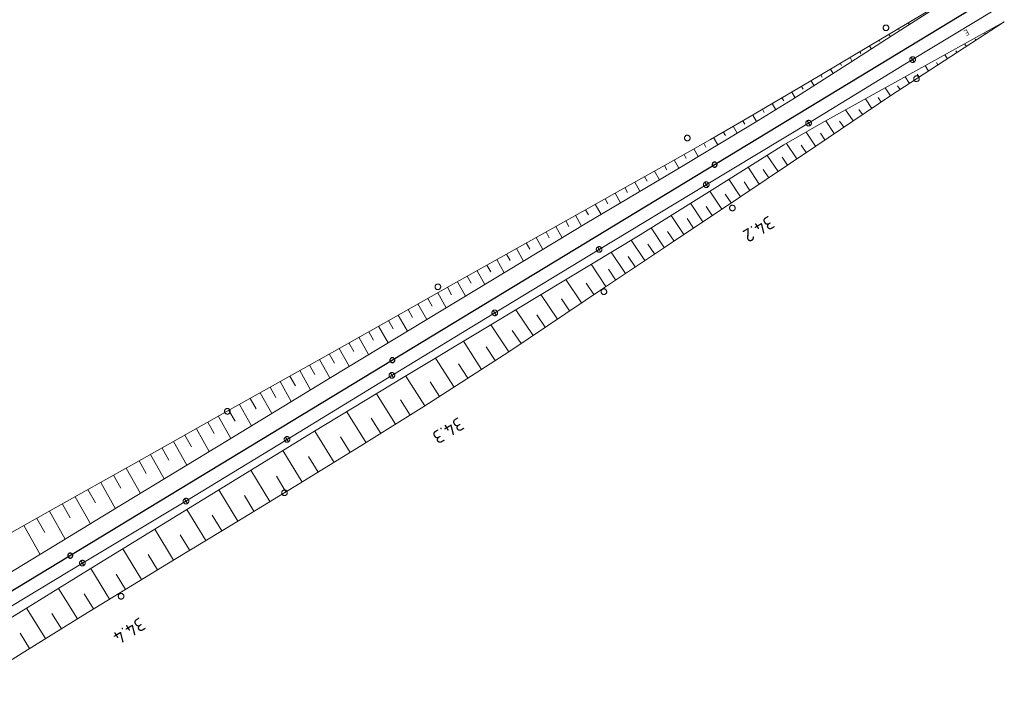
# Model space of a CAD drawing. Header units: metres. Extents: x 3425540 to 3446143, y 5432760 to 5444637.
# Tile 5 of 256: x 3434437 to 3434698, y 5437357 to 5437532. Entities that reach past the tile are written whole.
import ezdxf
from ezdxf.enums import TextEntityAlignment as Align

# ---------------------------------------------------------------- set-up
doc = ezdxf.new("R2010")
doc.units = ezdxf.units.M
for name, color, linetype, lineweight in [('B_Bestand', 9, 'Continuous', 18), ('B_Böschung', 9, 'Continuous', 18), ('B_Flurgrenzen', 9, 'Continuous', 18), ('B_Gleisachse', 9, 'Continuous', 25), ('B_Kilometrierung', 9, 'Continuous', 25)]:
    doc.layers.add(name, color=color, linetype=linetype, lineweight=lineweight)
doc.styles.get("Standard").update_dxf_attribs({"font": 'isocpeur.ttf'})

msp = doc.modelspace()

# ---------------------------------------------------------------- linework, layer by layer
at = {"layer": 'B_Bestand'}
for p, q in [((3434673.62, 5437521.85), (3434700.98, 5437538.47)), ((3434646, 5437504.99), (3434673.62, 5437521.85)), ((3434674.26, 5437522.24), (3434672.98, 5437521.46)), ((3434673.23, 5437522.49), (3434674.01, 5437521.21)), ((3434618.84, 5437488.66), (3434646, 5437504.99)), ((3434646.64, 5437505.38), (3434645.36, 5437504.6)), ((3434645.61, 5437505.63), (3434646.39, 5437504.35)), ((3434618.45, 5437489.3), (3434619.23, 5437488.02)), ((3434590.42, 5437471.48), (3434618.84, 5437488.66)), ((3434619.48, 5437489.05), (3434618.2, 5437488.27)), ((3434562.71, 5437454.65), (3434590.42, 5437471.48)), ((3434591.06, 5437471.87), (3434589.78, 5437471.09)), ((3434590.03, 5437472.12), (3434590.81, 5437470.84)), ((3434562.33, 5437455.29), (3434563.1, 5437454.01)), ((3434535.43, 5437438.08), (3434562.71, 5437454.65)), ((3434563.36, 5437455.04), (3434562.07, 5437454.26)), ((3434507.59, 5437421.08), (3434535.43, 5437438.08)), ((3434536.08, 5437438.47), (3434534.79, 5437437.69)), ((3434535.05, 5437438.72), (3434535.82, 5437437.44)), ((3434508.23, 5437421.47), (3434506.95, 5437420.69)), ((3434507.2, 5437421.72), (3434507.98, 5437420.44)), ((3434480.78, 5437404.71), (3434507.59, 5437421.08)), ((3434453.28, 5437388.26), (3434480.78, 5437404.71)), ((3434481.43, 5437405.1), (3434480.14, 5437404.32)), ((3434480.4, 5437405.35), (3434481.17, 5437404.07)), ((3434426.25, 5437371.93), (3434453.28, 5437388.26)), ((3434453.92, 5437388.65), (3434452.64, 5437387.87)), ((3434452.89, 5437388.9), (3434453.67, 5437387.62))]:
    msp.add_line(p, q, dxfattribs=at)
for points in [[(3434672.98, 5437521.46), (3434673.02, 5437521.4), (3434673.07, 5437521.34), (3434673.13, 5437521.28), (3434673.19, 5437521.23), (3434673.26, 5437521.19), (3434673.33, 5437521.16), (3434673.4, 5437521.13), (3434673.48, 5437521.11), (3434673.56, 5437521.1), (3434673.63, 5437521.1), (3434673.71, 5437521.11), (3434673.79, 5437521.12), (3434673.86, 5437521.14), (3434673.94, 5437521.17), (3434674.01, 5437521.21), (3434674.07, 5437521.25), (3434674.13, 5437521.31), (3434674.19, 5437521.36), (3434674.23, 5437521.42), (3434674.27, 5437521.49), (3434674.31, 5437521.56), (3434674.34, 5437521.64), (3434674.35, 5437521.71), (3434674.36, 5437521.79), (3434674.37, 5437521.87), (3434674.36, 5437521.95), (3434674.35, 5437522.02), (3434674.32, 5437522.1), (3434674.3, 5437522.17), (3434674.26, 5437522.24), (3434674.21, 5437522.31), (3434674.16, 5437522.37), (3434674.11, 5437522.42), (3434674.04, 5437522.47), (3434673.98, 5437522.51), (3434673.91, 5437522.54), (3434673.83, 5437522.57), (3434673.76, 5437522.59), (3434673.68, 5437522.6), (3434673.6, 5437522.6), (3434673.52, 5437522.6), (3434673.44, 5437522.58), (3434673.37, 5437522.56), (3434673.3, 5437522.53), (3434673.23, 5437522.49), (3434673.16, 5437522.45), (3434673.1, 5437522.4), (3434673.05, 5437522.34), (3434673, 5437522.28), (3434672.96, 5437522.21), (3434672.93, 5437522.14), (3434672.9, 5437522.07), (3434672.88, 5437521.99), (3434672.87, 5437521.91), (3434672.87, 5437521.83), (3434672.87, 5437521.76), (3434672.89, 5437521.68), (3434672.91, 5437521.6), (3434672.94, 5437521.53), (3434672.98, 5437521.46)], [(3434645.36, 5437504.6), (3434645.41, 5437504.54), (3434645.46, 5437504.48), (3434645.51, 5437504.42), (3434645.58, 5437504.37), (3434645.64, 5437504.33), (3434645.71, 5437504.3), (3434645.79, 5437504.27), (3434645.86, 5437504.25), (3434645.94, 5437504.24), (3434646.02, 5437504.24), (3434646.1, 5437504.25), (3434646.18, 5437504.26), (3434646.25, 5437504.28), (3434646.32, 5437504.31), (3434646.39, 5437504.35), (3434646.46, 5437504.39), (3434646.52, 5437504.44), (3434646.57, 5437504.5), (3434646.62, 5437504.56), (3434646.66, 5437504.63), (3434646.7, 5437504.7), (3434646.72, 5437504.77), (3434646.74, 5437504.85), (3434646.75, 5437504.93), (3434646.75, 5437505.01), (3434646.75, 5437505.09), (3434646.73, 5437505.16), (3434646.71, 5437505.24), (3434646.68, 5437505.31), (3434646.64, 5437505.38), (3434646.6, 5437505.44), (3434646.55, 5437505.5), (3434646.49, 5437505.56), (3434646.43, 5437505.61), (3434646.36, 5437505.65), (3434646.29, 5437505.68), (3434646.22, 5437505.71), (3434646.14, 5437505.73), (3434646.07, 5437505.74), (3434645.99, 5437505.74), (3434645.91, 5437505.73), (3434645.83, 5437505.72), (3434645.76, 5437505.7), (3434645.68, 5437505.67), (3434645.61, 5437505.63), (3434645.55, 5437505.59), (3434645.49, 5437505.54), (3434645.44, 5437505.48), (3434645.39, 5437505.42), (3434645.35, 5437505.35), (3434645.31, 5437505.28), (3434645.29, 5437505.21), (3434645.27, 5437505.13), (3434645.26, 5437505.05), (3434645.25, 5437504.97), (3434645.26, 5437504.9), (3434645.27, 5437504.82), (3434645.3, 5437504.74), (3434645.33, 5437504.67), (3434645.36, 5437504.6)], [(3434618.2, 5437488.27), (3434618.25, 5437488.21), (3434618.3, 5437488.15), (3434618.35, 5437488.09), (3434618.42, 5437488.05), (3434618.48, 5437488), (3434618.55, 5437487.97), (3434618.63, 5437487.94), (3434618.7, 5437487.93), (3434618.78, 5437487.91), (3434618.86, 5437487.91), (3434618.94, 5437487.92), (3434619.02, 5437487.93), (3434619.09, 5437487.95), (3434619.16, 5437487.98), (3434619.23, 5437488.02), (3434619.3, 5437488.07), (3434619.36, 5437488.12), (3434619.41, 5437488.17), (3434619.46, 5437488.24), (3434619.5, 5437488.3), (3434619.53, 5437488.37), (3434619.56, 5437488.45), (3434619.58, 5437488.52), (3434619.59, 5437488.6), (3434619.59, 5437488.68), (3434619.59, 5437488.76), (3434619.57, 5437488.83), (3434619.55, 5437488.91), (3434619.52, 5437488.98), (3434619.48, 5437489.05), (3434619.44, 5437489.12), (3434619.39, 5437489.18), (3434619.33, 5437489.23), (3434619.27, 5437489.28), (3434619.2, 5437489.32), (3434619.13, 5437489.35), (3434619.06, 5437489.38), (3434618.98, 5437489.4), (3434618.9, 5437489.41), (3434618.83, 5437489.41), (3434618.75, 5437489.41), (3434618.67, 5437489.39), (3434618.6, 5437489.37), (3434618.52, 5437489.34), (3434618.45, 5437489.3), (3434618.39, 5437489.26), (3434618.33, 5437489.21), (3434618.27, 5437489.15), (3434618.23, 5437489.09), (3434618.19, 5437489.02), (3434618.15, 5437488.95), (3434618.12, 5437488.88), (3434618.11, 5437488.8), (3434618.1, 5437488.72), (3434618.09, 5437488.65), (3434618.1, 5437488.57), (3434618.11, 5437488.49), (3434618.14, 5437488.41), (3434618.16, 5437488.34), (3434618.2, 5437488.27)], [(3434589.78, 5437471.09), (3434589.82, 5437471.03), (3434589.87, 5437470.97), (3434589.93, 5437470.91), (3434589.99, 5437470.86), (3434590.06, 5437470.82), (3434590.13, 5437470.79), (3434590.2, 5437470.76), (3434590.28, 5437470.74), (3434590.36, 5437470.73), (3434590.43, 5437470.73), (3434590.51, 5437470.74), (3434590.59, 5437470.75), (3434590.67, 5437470.77), (3434590.74, 5437470.8), (3434590.81, 5437470.84), (3434590.87, 5437470.88), (3434590.93, 5437470.93), (3434590.99, 5437470.99), (3434591.03, 5437471.05), (3434591.08, 5437471.12), (3434591.11, 5437471.19), (3434591.14, 5437471.26), (3434591.15, 5437471.34), (3434591.17, 5437471.42), (3434591.17, 5437471.5), (3434591.16, 5437471.58), (3434591.15, 5437471.65), (3434591.13, 5437471.73), (3434591.1, 5437471.8), (3434591.06, 5437471.87), (3434591.01, 5437471.93), (3434590.96, 5437471.99), (3434590.91, 5437472.05), (3434590.85, 5437472.1), (3434590.78, 5437472.14), (3434590.71, 5437472.17), (3434590.63, 5437472.2), (3434590.56, 5437472.22), (3434590.48, 5437472.23), (3434590.4, 5437472.23), (3434590.32, 5437472.22), (3434590.25, 5437472.21), (3434590.17, 5437472.19), (3434590.1, 5437472.16), (3434590.03, 5437472.12), (3434589.96, 5437472.08), (3434589.9, 5437472.03), (3434589.85, 5437471.97), (3434589.8, 5437471.91), (3434589.76, 5437471.84), (3434589.73, 5437471.77), (3434589.7, 5437471.7), (3434589.68, 5437471.62), (3434589.67, 5437471.54), (3434589.67, 5437471.46), (3434589.67, 5437471.39), (3434589.69, 5437471.31), (3434589.71, 5437471.23), (3434589.74, 5437471.16), (3434589.78, 5437471.09)], [(3434562.07, 5437454.26), (3434562.12, 5437454.2), (3434562.17, 5437454.14), (3434562.23, 5437454.08), (3434562.29, 5437454.04), (3434562.35, 5437454), (3434562.43, 5437453.96), (3434562.5, 5437453.94), (3434562.58, 5437453.92), (3434562.65, 5437453.91), (3434562.73, 5437453.9), (3434562.81, 5437453.91), (3434562.89, 5437453.92), (3434562.96, 5437453.95), (3434563.04, 5437453.98), (3434563.1, 5437454.01), (3434563.17, 5437454.06), (3434563.23, 5437454.11), (3434563.28, 5437454.16), (3434563.33, 5437454.23), (3434563.37, 5437454.29), (3434563.41, 5437454.36), (3434563.43, 5437454.44), (3434563.45, 5437454.51), (3434563.46, 5437454.59), (3434563.46, 5437454.67), (3434563.46, 5437454.75), (3434563.44, 5437454.83), (3434563.42, 5437454.9), (3434563.39, 5437454.97), (3434563.36, 5437455.04), (3434563.31, 5437455.11), (3434563.26, 5437455.17), (3434563.2, 5437455.22), (3434563.14, 5437455.27), (3434563.08, 5437455.31), (3434563, 5437455.34), (3434562.93, 5437455.37), (3434562.85, 5437455.39), (3434562.78, 5437455.4), (3434562.7, 5437455.4), (3434562.62, 5437455.4), (3434562.54, 5437455.38), (3434562.47, 5437455.36), (3434562.39, 5437455.33), (3434562.33, 5437455.29), (3434562.26, 5437455.25), (3434562.2, 5437455.2), (3434562.15, 5437455.14), (3434562.1, 5437455.08), (3434562.06, 5437455.01), (3434562.02, 5437454.94), (3434562, 5437454.87), (3434561.98, 5437454.79), (3434561.97, 5437454.71), (3434561.97, 5437454.64), (3434561.97, 5437454.56), (3434561.99, 5437454.48), (3434562.01, 5437454.41), (3434562.04, 5437454.33), (3434562.07, 5437454.26)], [(3434534.79, 5437437.69), (3434534.84, 5437437.63), (3434534.89, 5437437.57), (3434534.95, 5437437.51), (3434535.01, 5437437.46), (3434535.07, 5437437.42), (3434535.15, 5437437.39), (3434535.22, 5437437.36), (3434535.3, 5437437.34), (3434535.37, 5437437.33), (3434535.45, 5437437.33), (3434535.53, 5437437.34), (3434535.61, 5437437.35), (3434535.68, 5437437.37), (3434535.76, 5437437.4), (3434535.82, 5437437.44), (3434535.89, 5437437.48), (3434535.95, 5437437.54), (3434536, 5437437.59), (3434536.05, 5437437.65), (3434536.09, 5437437.72), (3434536.13, 5437437.79), (3434536.15, 5437437.87), (3434536.17, 5437437.94), (3434536.18, 5437438.02), (3434536.18, 5437438.1), (3434536.18, 5437438.18), (3434536.16, 5437438.25), (3434536.14, 5437438.33), (3434536.11, 5437438.4), (3434536.08, 5437438.47), (3434536.03, 5437438.54), (3434535.98, 5437438.6), (3434535.92, 5437438.65), (3434535.86, 5437438.7), (3434535.8, 5437438.74), (3434535.72, 5437438.77), (3434535.65, 5437438.8), (3434535.57, 5437438.82), (3434535.5, 5437438.83), (3434535.42, 5437438.83), (3434535.34, 5437438.83), (3434535.26, 5437438.81), (3434535.19, 5437438.79), (3434535.11, 5437438.76), (3434535.05, 5437438.72), (3434534.98, 5437438.68), (3434534.92, 5437438.63), (3434534.87, 5437438.57), (3434534.82, 5437438.51), (3434534.78, 5437438.44), (3434534.74, 5437438.37), (3434534.72, 5437438.3), (3434534.7, 5437438.22), (3434534.69, 5437438.14), (3434534.69, 5437438.06), (3434534.69, 5437437.99), (3434534.71, 5437437.91), (3434534.73, 5437437.83), (3434534.76, 5437437.76), (3434534.79, 5437437.69)], [(3434506.95, 5437420.69), (3434507, 5437420.63), (3434507.05, 5437420.57), (3434507.1, 5437420.51), (3434507.17, 5437420.47), (3434507.23, 5437420.43), (3434507.3, 5437420.39), (3434507.38, 5437420.37), (3434507.45, 5437420.35), (3434507.53, 5437420.34), (3434507.61, 5437420.33), (3434507.69, 5437420.34), (3434507.77, 5437420.35), (3434507.84, 5437420.38), (3434507.91, 5437420.41), (3434507.98, 5437420.44), (3434508.05, 5437420.49), (3434508.11, 5437420.54), (3434508.16, 5437420.59), (3434508.21, 5437420.66), (3434508.25, 5437420.72), (3434508.28, 5437420.79), (3434508.31, 5437420.87), (3434508.33, 5437420.94), (3434508.34, 5437421.02), (3434508.34, 5437421.1), (3434508.34, 5437421.18), (3434508.32, 5437421.26), (3434508.3, 5437421.33), (3434508.27, 5437421.4), (3434508.23, 5437421.47), (3434508.19, 5437421.54), (3434508.14, 5437421.6), (3434508.08, 5437421.65), (3434508.02, 5437421.7), (3434507.95, 5437421.74), (3434507.88, 5437421.77), (3434507.81, 5437421.8), (3434507.73, 5437421.82), (3434507.65, 5437421.83), (3434507.58, 5437421.83), (3434507.5, 5437421.83), (3434507.42, 5437421.81), (3434507.35, 5437421.79), (3434507.27, 5437421.76), (3434507.2, 5437421.72), (3434507.14, 5437421.68), (3434507.08, 5437421.63), (3434507.02, 5437421.57), (3434506.98, 5437421.51), (3434506.94, 5437421.44), (3434506.9, 5437421.37), (3434506.87, 5437421.3), (3434506.86, 5437421.22), (3434506.85, 5437421.14), (3434506.84, 5437421.07), (3434506.85, 5437420.99), (3434506.86, 5437420.91), (3434506.89, 5437420.84), (3434506.91, 5437420.76), (3434506.95, 5437420.69)], [(3434480.14, 5437404.32), (3434480.19, 5437404.26), (3434480.24, 5437404.2), (3434480.3, 5437404.14), (3434480.36, 5437404.09), (3434480.42, 5437404.05), (3434480.5, 5437404.02), (3434480.57, 5437403.99), (3434480.65, 5437403.97), (3434480.72, 5437403.96), (3434480.8, 5437403.96), (3434480.88, 5437403.97), (3434480.96, 5437403.98), (3434481.03, 5437404), (3434481.11, 5437404.03), (3434481.17, 5437404.07), (3434481.24, 5437404.11), (3434481.3, 5437404.17), (3434481.35, 5437404.22), (3434481.4, 5437404.28), (3434481.44, 5437404.35), (3434481.48, 5437404.42), (3434481.5, 5437404.5), (3434481.52, 5437404.57), (3434481.53, 5437404.65), (3434481.53, 5437404.73), (3434481.53, 5437404.81), (3434481.51, 5437404.88), (3434481.49, 5437404.96), (3434481.46, 5437405.03), (3434481.43, 5437405.1), (3434481.38, 5437405.17), (3434481.33, 5437405.23), (3434481.27, 5437405.28), (3434481.21, 5437405.33), (3434481.15, 5437405.37), (3434481.07, 5437405.4), (3434481, 5437405.43), (3434480.92, 5437405.45), (3434480.85, 5437405.46), (3434480.77, 5437405.46), (3434480.69, 5437405.46), (3434480.61, 5437405.44), (3434480.54, 5437405.42), (3434480.46, 5437405.39), (3434480.4, 5437405.35), (3434480.33, 5437405.31), (3434480.27, 5437405.26), (3434480.22, 5437405.2), (3434480.17, 5437405.14), (3434480.13, 5437405.07), (3434480.09, 5437405), (3434480.07, 5437404.93), (3434480.05, 5437404.85), (3434480.04, 5437404.77), (3434480.04, 5437404.69), (3434480.04, 5437404.62), (3434480.06, 5437404.54), (3434480.08, 5437404.46), (3434480.11, 5437404.39), (3434480.14, 5437404.32)], [(3434452.64, 5437387.87), (3434452.69, 5437387.8), (3434452.74, 5437387.74), (3434452.79, 5437387.69), (3434452.85, 5437387.64), (3434452.92, 5437387.6), (3434452.99, 5437387.57), (3434453.07, 5437387.54), (3434453.14, 5437387.52), (3434453.22, 5437387.51), (3434453.3, 5437387.51), (3434453.38, 5437387.51), (3434453.45, 5437387.53), (3434453.53, 5437387.55), (3434453.6, 5437387.58), (3434453.67, 5437387.62), (3434453.74, 5437387.66), (3434453.8, 5437387.71), (3434453.85, 5437387.77), (3434453.9, 5437387.83), (3434453.94, 5437387.9), (3434453.97, 5437387.97), (3434454, 5437388.04), (3434454.02, 5437388.12), (3434454.03, 5437388.2), (3434454.03, 5437388.28), (3434454.03, 5437388.35), (3434454.01, 5437388.43), (3434453.99, 5437388.51), (3434453.96, 5437388.58), (3434453.92, 5437388.65), (3434453.88, 5437388.71), (3434453.83, 5437388.77), (3434453.77, 5437388.83), (3434453.71, 5437388.87), (3434453.64, 5437388.92), (3434453.57, 5437388.95), (3434453.5, 5437388.98), (3434453.42, 5437389), (3434453.34, 5437389.01), (3434453.27, 5437389.01), (3434453.19, 5437389), (3434453.11, 5437388.99), (3434453.03, 5437388.97), (3434452.96, 5437388.94), (3434452.89, 5437388.9), (3434452.83, 5437388.85), (3434452.77, 5437388.8), (3434452.71, 5437388.75), (3434452.67, 5437388.69), (3434452.62, 5437388.62), (3434452.59, 5437388.55), (3434452.56, 5437388.47), (3434452.55, 5437388.4), (3434452.53, 5437388.32), (3434452.53, 5437388.24), (3434452.54, 5437388.16), (3434452.55, 5437388.09), (3434452.57, 5437388.01), (3434452.6, 5437387.94), (3434452.64, 5437387.87)]]:
    msp.add_lwpolyline(points, dxfattribs=at)
at = {"layer": 'B_Böschung'}
for p, q in [((3434672.45, 5437531.64), (3434672.75, 5437531.13)), ((3434667.3, 5437528.57), (3434667.71, 5437527.88)), ((3434669.87, 5437530.11), (3434670.05, 5437529.8)), ((3434692.91, 5437528.63), (3434692.68, 5437528.99)), ((3434695.43, 5437530.27), (3434695.37, 5437530.36)), ((3434664.72, 5437527.03), (3434664.95, 5437526.64)), ((3434687.88, 5437525.36), (3434687.42, 5437526.07)), ((3434690.4, 5437526.99), (3434690.22, 5437527.26)), ((3434659.57, 5437523.95), (3434659.85, 5437523.48)), ((3434662.15, 5437525.49), (3434662.66, 5437524.63)), ((3434685.37, 5437523.72), (3434685.08, 5437524.17)), ((3434654.42, 5437520.87), (3434654.75, 5437520.32)), ((3434657, 5437522.41), (3434657.61, 5437521.38)), ((3434680.34, 5437520.44), (3434679.93, 5437521.07)), ((3434682.86, 5437522.08), (3434682.16, 5437523.15)), ((3434651.85, 5437519.33), (3434652.55, 5437518.15)), ((3434675.31, 5437517.17), (3434674.79, 5437517.98)), ((3434677.83, 5437518.81), (3434676.9, 5437520.24)), ((3434646.7, 5437516.25), (3434647.49, 5437514.92)), ((3434649.27, 5437517.79), (3434649.65, 5437517.16)), ((3434672.8, 5437515.53), (3434671.63, 5437517.32)), ((3434641.52, 5437513.21), (3434642.42, 5437511.69)), ((3434644.11, 5437514.73), (3434644.53, 5437514.02)), ((3434667.77, 5437512.26), (3434666.34, 5437514.39)), ((3434670.29, 5437513.9), (3434669.64, 5437514.88)), ((3434636.35, 5437510.18), (3434637.31, 5437508.54)), ((3434638.94, 5437511.7), (3434639.4, 5437510.9)), ((3434662.79, 5437508.91), (3434661.07, 5437511.47)), ((3434665.28, 5437510.59), (3434664.49, 5437511.76)), ((3434633.76, 5437508.66), (3434634.25, 5437507.82)), ((3434657.81, 5437505.56), (3434655.81, 5437508.55)), ((3434660.3, 5437507.24), (3434659.37, 5437508.62)), ((3434628.57, 5437505.64), (3434629.09, 5437504.74)), ((3434631.17, 5437507.14), (3434632.19, 5437505.41)), ((3434652.83, 5437502.22), (3434650.54, 5437505.63)), ((3434655.32, 5437503.89), (3434654.25, 5437505.49)), ((3434623.37, 5437502.66), (3434623.92, 5437501.7)), ((3434625.97, 5437504.15), (3434627.04, 5437502.29)), ((3434647.85, 5437498.87), (3434645.32, 5437502.63)), ((3434650.34, 5437500.54), (3434649.13, 5437502.34)), ((3434620.77, 5437501.16), (3434621.9, 5437499.2)), ((3434615.55, 5437498.19), (3434616.74, 5437496.12)), ((3434618.16, 5437499.68), (3434618.74, 5437498.66)), ((3434642.88, 5437495.52), (3434640.12, 5437499.61)), ((3434645.37, 5437497.19), (3434644.04, 5437499.16)), ((3434610.34, 5437495.23), (3434611.58, 5437493.04)), ((3434612.95, 5437496.71), (3434613.55, 5437495.64)), ((3434637.9, 5437492.17), (3434635.02, 5437496.45)), ((3434640.39, 5437493.85), (3434638.98, 5437495.94)), ((3434605.11, 5437492.28), (3434606.41, 5437489.97)), ((3434607.73, 5437493.75), (3434608.36, 5437492.63)), ((3434632.92, 5437488.82), (3434629.93, 5437493.27)), ((3434635.41, 5437490.5), (3434633.94, 5437492.68)), ((3434599.88, 5437489.35), (3434601.25, 5437486.9)), ((3434602.49, 5437490.81), (3434603.16, 5437489.62)), ((3434627.94, 5437485.48), (3434624.86, 5437490.09)), ((3434630.43, 5437487.15), (3434628.91, 5437489.41)), ((3434597.26, 5437487.88), (3434597.97, 5437486.62)), ((3434622.95, 5437482.15), (3434619.77, 5437486.91)), ((3434592.03, 5437484.95), (3434592.77, 5437483.62)), ((3434594.64, 5437486.41), (3434596.09, 5437483.83)), ((3434625.44, 5437483.81), (3434623.88, 5437486.16)), ((3434586.79, 5437482.01), (3434587.57, 5437480.62)), ((3434589.41, 5437483.48), (3434590.93, 5437480.76)), ((3434617.95, 5437478.82), (3434614.68, 5437483.73)), ((3434620.45, 5437480.49), (3434618.84, 5437482.9)), ((3434581.56, 5437479.08), (3434582.38, 5437477.61)), ((3434584.18, 5437480.54), (3434585.78, 5437477.69)), ((3434612.87, 5437475.44), (3434609.51, 5437480.49)), ((3434615.46, 5437477.16), (3434613.8, 5437479.65)), ((3434578.94, 5437477.61), (3434580.64, 5437474.59)), ((3434607.71, 5437472), (3434604.24, 5437477.2)), ((3434610.29, 5437473.72), (3434608.58, 5437476.28)), ((3434573.71, 5437474.67), (3434575.5, 5437471.49)), ((3434576.33, 5437476.14), (3434577.2, 5437474.59)), ((3434602.54, 5437468.56), (3434598.95, 5437473.95)), ((3434568.48, 5437471.73), (3434570.36, 5437468.39)), ((3434571.09, 5437473.21), (3434572.01, 5437471.57)), ((3434605.13, 5437470.28), (3434603.37, 5437472.91)), ((3434563.25, 5437468.79), (3434565.22, 5437465.29)), ((3434565.87, 5437470.26), (3434566.83, 5437468.55)), ((3434597.38, 5437465.11), (3434593.63, 5437470.74)), ((3434599.96, 5437466.84), (3434598.13, 5437469.59)), ((3434558.02, 5437465.85), (3434560.08, 5437462.19)), ((3434560.64, 5437467.32), (3434561.65, 5437465.53)), ((3434592.21, 5437461.67), (3434588.31, 5437467.54)), ((3434594.8, 5437463.39), (3434592.88, 5437466.27)), ((3434555.41, 5437464.38), (3434556.46, 5437462.51)), ((3434585.78, 5437457.34), (3434581.62, 5437463.51)), ((3434550.18, 5437461.43), (3434551.28, 5437459.48)), ((3434552.79, 5437462.9), (3434554.94, 5437459.09)), ((3434589, 5437459.51), (3434586.97, 5437462.51)), ((3434544.95, 5437458.49), (3434546.09, 5437456.46)), ((3434547.57, 5437459.96), (3434549.8, 5437455.98)), ((3434579.35, 5437453), (3434574.97, 5437459.5)), ((3434582.57, 5437455.17), (3434580.43, 5437458.34)), ((3434539.72, 5437455.54), (3434540.91, 5437453.44)), ((3434542.34, 5437457.02), (3434544.67, 5437452.88)), ((3434572.92, 5437448.66), (3434568.31, 5437455.49)), ((3434537.11, 5437454.07), (3434539.53, 5437449.78)), ((3434576.14, 5437450.83), (3434573.89, 5437454.16)), ((3434531.88, 5437451.13), (3434534.39, 5437446.68)), ((3434534.5, 5437452.6), (3434535.73, 5437450.42)), ((3434566.49, 5437444.32), (3434561.71, 5437451.52)), ((3434526.65, 5437448.18), (3434529.25, 5437443.58)), ((3434529.27, 5437449.66), (3434530.54, 5437447.39)), ((3434569.7, 5437446.49), (3434567.34, 5437449.99)), ((3434521.43, 5437445.24), (3434524.11, 5437440.48)), ((3434524.04, 5437446.71), (3434525.36, 5437444.37)), ((3434559.2, 5437439.64), (3434554.4, 5437447.11)), ((3434562.85, 5437441.98), (3434560.45, 5437445.65)), ((3434516.2, 5437442.3), (3434518.97, 5437437.38)), ((3434518.81, 5437443.77), (3434520.17, 5437441.35)), ((3434551.91, 5437434.96), (3434546.98, 5437442.64)), ((3434513.58, 5437440.82), (3434514.99, 5437438.32)), ((3434555.56, 5437437.3), (3434553.12, 5437441.09)), ((3434508.35, 5437437.88), (3434509.82, 5437435.29)), ((3434510.97, 5437439.35), (3434513.84, 5437434.25)), ((3434544.17, 5437429.99), (3434539.09, 5437437.89)), ((3434503.1, 5437434.92), (3434504.61, 5437432.24)), ((3434505.74, 5437436.41), (3434508.71, 5437431.13)), ((3434548.04, 5437432.47), (3434545.54, 5437436.37)), ((3434497.82, 5437431.95), (3434499.38, 5437429.17)), ((3434500.46, 5437433.44), (3434503.53, 5437427.97)), ((3434536.37, 5437425.1), (3434531.31, 5437433.18)), ((3434495, 5437430.37), (3434498.19, 5437424.71)), ((3434540.27, 5437427.54), (3434537.75, 5437431.55)), ((3434489.38, 5437427.2), (3434492.67, 5437421.35)), ((3434492.19, 5437428.78), (3434493.81, 5437425.91)), ((3434528.57, 5437420.21), (3434523.43, 5437428.42)), ((3434532.47, 5437422.66), (3434529.92, 5437426.73)), ((3434483.53, 5437423.91), (3434486.93, 5437417.86)), ((3434486.57, 5437425.62), (3434488.24, 5437422.65)), ((3434480.49, 5437422.21), (3434482.22, 5437419.12)), ((3434520.07, 5437414.99), (3434514.97, 5437423.3)), ((3434524.32, 5437417.6), (3434521.78, 5437421.74)), ((3434474.42, 5437418.79), (3434476.21, 5437415.6)), ((3434477.45, 5437420.5), (3434480.98, 5437414.23)), ((3434471.38, 5437417.08), (3434475.02, 5437410.6)), ((3434511.58, 5437409.78), (3434506.47, 5437418.1)), ((3434515.82, 5437412.39), (3434513.27, 5437416.55)), ((3434464.94, 5437413.47), (3434468.72, 5437406.76)), ((3434468.34, 5437415.38), (3434470.19, 5437412.08)), ((3434461.55, 5437411.56), (3434463.47, 5437408.14)), ((3434503.06, 5437404.6), (3434498, 5437412.91)), ((3434507.32, 5437407.19), (3434504.78, 5437411.35)), ((3434458.15, 5437409.65), (3434462.06, 5437402.7)), ((3434451.36, 5437405.84), (3434455.4, 5437398.66)), ((3434454.76, 5437407.75), (3434456.74, 5437404.21)), ((3434494.54, 5437399.41), (3434489.49, 5437407.71)), ((3434498.8, 5437402), (3434496.27, 5437406.16)), ((3434447.97, 5437403.93), (3434450.02, 5437400.28)), ((3434444.57, 5437402.02), (3434448.73, 5437394.61)), ((3434486.02, 5437394.24), (3434481.01, 5437402.5)), ((3434490.28, 5437396.83), (3434487.77, 5437400.97)), ((3434437.78, 5437398.21), (3434442.07, 5437390.56)), ((3434441.17, 5437400.12), (3434443.29, 5437396.35)), ((3434477.49, 5437389.07), (3434472.5, 5437397.26)), ((3434481.76, 5437391.65), (3434479.26, 5437395.77)), ((3434468.98, 5437383.88), (3434464, 5437392.04)), ((3434473.24, 5437386.47), (3434470.74, 5437390.56)), ((3434460.47, 5437378.68), (3434455.51, 5437386.82)), ((3434464.73, 5437381.28), (3434462.24, 5437385.36)), ((3434451.96, 5437373.48), (3434446.96, 5437381.55)), ((3434456.21, 5437376.09), (3434453.74, 5437380.15)), ((3434443.49, 5437368.22), (3434438.46, 5437376.32)), ((3434447.73, 5437370.85), (3434445.22, 5437374.89)), ((3434439.26, 5437365.59), (3434436.74, 5437369.65))]:
    msp.add_line(p, q, dxfattribs=at)
for points in [[(3434687.9, 5437540.88), (3434646.16, 5437515.93), (3434630.47, 5437506.73), (3434619.93, 5437500.68), (3434609.37, 5437494.68), (3434598.78, 5437488.73), (3434588.18, 5437482.79), (3434572.29, 5437473.88), (3434551.12, 5437461.96), (3434535.24, 5437453.02), (3434519.36, 5437444.08), (3434491.75, 5437428.54), (3434466.93, 5437414.58), (3434445.46, 5437402.53), (3434410.61, 5437382.96)], [(3434687.9, 5437540.88), (3434669.45, 5437529), (3434657.24, 5437521.14), (3434641.85, 5437511.33), (3434631.49, 5437504.98), (3434621.06, 5437498.7), (3434610.62, 5437492.47), (3434600.17, 5437486.26), (3434587.15, 5437478.51), (3434553.18, 5437458.02), (3434519.21, 5437437.53), (3434491.81, 5437420.83), (3434464.41, 5437404.13), (3434442.15, 5437390.61), (3434426.5, 5437381.13), (3434418.34, 5437376.26), (3434416.26, 5437375.11), (3434413.6, 5437374.18)], [(3434697.94, 5437531.9), (3434673.66, 5437518.45), (3434649.39, 5437504.99), (3434639.44, 5437499.21), (3434620.39, 5437487.3), (3434601.34, 5437475.38), (3434561.71, 5437451.52)], [(3434697.94, 5437531.9), (3434667.81, 5437512.29), (3434647.92, 5437498.91), (3434628.03, 5437485.54), (3434608.01, 5437472.2), (3434591.82, 5437461.41), (3434566.49, 5437444.32)], [(3434561.71, 5437451.52), (3434538.88, 5437437.76), (3434514.42, 5437422.97), (3434489.24, 5437407.55), (3434456.53, 5437387.45), (3434432.18, 5437372.45), (3434424.35, 5437367.46), (3434419.82, 5437363.89)], [(3434566.49, 5437444.32), (3434543.89, 5437429.8), (3434527.93, 5437419.82), (3434511.12, 5437409.5), (3434494.27, 5437399.25), (3434477.72, 5437389.21), (3434453.4, 5437374.37), (3434437.27, 5437364.35), (3434426.59, 5437357.64)]]:
    msp.add_lwpolyline(points, dxfattribs=at)
at = {"layer": 'B_Flurgrenzen'}
for points in [[(3434666.12, 5437529.66), (3434666.2, 5437529.61), (3434666.28, 5437529.57), (3434666.38, 5437529.55), (3434666.47, 5437529.53), (3434666.56, 5437529.54), (3434666.66, 5437529.54), (3434666.75, 5437529.56), (3434666.84, 5437529.59), (3434666.92, 5437529.64), (3434666.99, 5437529.69), (3434667.06, 5437529.75), (3434667.13, 5437529.82), (3434667.18, 5437529.9), (3434667.22, 5437529.99), (3434667.25, 5437530.08), (3434667.28, 5437530.16), (3434667.28, 5437530.26), (3434667.28, 5437530.35), (3434667.26, 5437530.44), (3434667.23, 5437530.54), (3434667.2, 5437530.62), (3434667.15, 5437530.7), (3434667.09, 5437530.78), (3434667.03, 5437530.84), (3434666.95, 5437530.9), (3434666.87, 5437530.95), (3434666.79, 5437530.98), (3434666.69, 5437531.01), (3434666.6, 5437531.02), (3434666.51, 5437531.02), (3434666.41, 5437531.02), (3434666.32, 5437531), (3434666.23, 5437530.97), (3434666.15, 5437530.92), (3434666.08, 5437530.87), (3434666.01, 5437530.81), (3434665.94, 5437530.73), (3434665.89, 5437530.66), (3434665.85, 5437530.57), (3434665.82, 5437530.48), (3434665.79, 5437530.39), (3434665.79, 5437530.3), (3434665.79, 5437530.21), (3434665.81, 5437530.12), (3434665.84, 5437530.02), (3434665.87, 5437529.94), (3434665.92, 5437529.86), (3434665.98, 5437529.78), (3434666.04, 5437529.71), (3434666.12, 5437529.66)], [(3434674.23, 5437516.17), (3434674.31, 5437516.12), (3434674.39, 5437516.08), (3434674.49, 5437516.06), (3434674.58, 5437516.04), (3434674.67, 5437516.05), (3434674.77, 5437516.05), (3434674.86, 5437516.07), (3434674.95, 5437516.1), (3434675.03, 5437516.15), (3434675.1, 5437516.2), (3434675.17, 5437516.26), (3434675.24, 5437516.33), (3434675.29, 5437516.41), (3434675.33, 5437516.5), (3434675.36, 5437516.59), (3434675.39, 5437516.67), (3434675.39, 5437516.77), (3434675.39, 5437516.86), (3434675.37, 5437516.95), (3434675.34, 5437517.05), (3434675.31, 5437517.13), (3434675.26, 5437517.21), (3434675.2, 5437517.29), (3434675.14, 5437517.35), (3434675.06, 5437517.41), (3434674.98, 5437517.46), (3434674.9, 5437517.49), (3434674.8, 5437517.52), (3434674.71, 5437517.53), (3434674.62, 5437517.53), (3434674.52, 5437517.53), (3434674.43, 5437517.51), (3434674.34, 5437517.48), (3434674.26, 5437517.43), (3434674.19, 5437517.38), (3434674.12, 5437517.32), (3434674.05, 5437517.24), (3434674, 5437517.17), (3434673.96, 5437517.08), (3434673.93, 5437516.99), (3434673.9, 5437516.9), (3434673.9, 5437516.81), (3434673.9, 5437516.72), (3434673.92, 5437516.63), (3434673.95, 5437516.53), (3434673.98, 5437516.45), (3434674.03, 5437516.37), (3434674.09, 5437516.29), (3434674.15, 5437516.22), (3434674.23, 5437516.17)], [(3434613.41, 5437500.42), (3434613.49, 5437500.37), (3434613.57, 5437500.33), (3434613.67, 5437500.31), (3434613.76, 5437500.29), (3434613.85, 5437500.29), (3434613.95, 5437500.3), (3434614.04, 5437500.32), (3434614.13, 5437500.35), (3434614.21, 5437500.39), (3434614.28, 5437500.45), (3434614.35, 5437500.51), (3434614.42, 5437500.58), (3434614.47, 5437500.66), (3434614.51, 5437500.75), (3434614.54, 5437500.83), (3434614.57, 5437500.92), (3434614.57, 5437501.02), (3434614.57, 5437501.11), (3434614.55, 5437501.2), (3434614.52, 5437501.29), (3434614.49, 5437501.38), (3434614.44, 5437501.46), (3434614.38, 5437501.54), (3434614.32, 5437501.6), (3434614.24, 5437501.66), (3434614.16, 5437501.71), (3434614.08, 5437501.74), (3434613.98, 5437501.77), (3434613.89, 5437501.78), (3434613.8, 5437501.78), (3434613.7, 5437501.78), (3434613.61, 5437501.76), (3434613.52, 5437501.72), (3434613.44, 5437501.68), (3434613.37, 5437501.63), (3434613.3, 5437501.56), (3434613.23, 5437501.49), (3434613.18, 5437501.41), (3434613.14, 5437501.33), (3434613.11, 5437501.24), (3434613.08, 5437501.15), (3434613.08, 5437501.06), (3434613.08, 5437500.96), (3434613.1, 5437500.87), (3434613.13, 5437500.78), (3434613.16, 5437500.7), (3434613.21, 5437500.62), (3434613.27, 5437500.54), (3434613.33, 5437500.47), (3434613.41, 5437500.42)], [(3434625.36, 5437481.86), (3434625.44, 5437481.81), (3434625.52, 5437481.77), (3434625.62, 5437481.75), (3434625.71, 5437481.73), (3434625.8, 5437481.73), (3434625.9, 5437481.74), (3434625.99, 5437481.76), (3434626.08, 5437481.79), (3434626.16, 5437481.83), (3434626.23, 5437481.89), (3434626.3, 5437481.95), (3434626.37, 5437482.02), (3434626.42, 5437482.1), (3434626.46, 5437482.19), (3434626.49, 5437482.27), (3434626.52, 5437482.36), (3434626.52, 5437482.46), (3434626.52, 5437482.55), (3434626.5, 5437482.64), (3434626.47, 5437482.73), (3434626.44, 5437482.82), (3434626.39, 5437482.9), (3434626.33, 5437482.98), (3434626.27, 5437483.04), (3434626.19, 5437483.1), (3434626.11, 5437483.15), (3434626.03, 5437483.18), (3434625.93, 5437483.21), (3434625.84, 5437483.22), (3434625.75, 5437483.22), (3434625.65, 5437483.22), (3434625.56, 5437483.2), (3434625.47, 5437483.16), (3434625.39, 5437483.12), (3434625.32, 5437483.07), (3434625.25, 5437483), (3434625.18, 5437482.93), (3434625.13, 5437482.85), (3434625.09, 5437482.77), (3434625.06, 5437482.68), (3434625.03, 5437482.59), (3434625.03, 5437482.5), (3434625.03, 5437482.4), (3434625.05, 5437482.31), (3434625.08, 5437482.22), (3434625.11, 5437482.14), (3434625.16, 5437482.06), (3434625.22, 5437481.98), (3434625.28, 5437481.91), (3434625.36, 5437481.86)], [(3434547.21, 5437460.94), (3434547.29, 5437460.89), (3434547.37, 5437460.85), (3434547.47, 5437460.82), (3434547.56, 5437460.81), (3434547.65, 5437460.81), (3434547.75, 5437460.82), (3434547.84, 5437460.84), (3434547.93, 5437460.87), (3434548.01, 5437460.91), (3434548.08, 5437460.97), (3434548.15, 5437461.03), (3434548.22, 5437461.1), (3434548.27, 5437461.18), (3434548.31, 5437461.27), (3434548.34, 5437461.35), (3434548.37, 5437461.44), (3434548.37, 5437461.54), (3434548.37, 5437461.63), (3434548.35, 5437461.72), (3434548.32, 5437461.81), (3434548.29, 5437461.9), (3434548.24, 5437461.98), (3434548.18, 5437462.06), (3434548.12, 5437462.12), (3434548.04, 5437462.18), (3434547.96, 5437462.23), (3434547.88, 5437462.26), (3434547.78, 5437462.29), (3434547.69, 5437462.3), (3434547.6, 5437462.3), (3434547.5, 5437462.3), (3434547.41, 5437462.28), (3434547.32, 5437462.24), (3434547.24, 5437462.2), (3434547.17, 5437462.14), (3434547.1, 5437462.08), (3434547.03, 5437462.01), (3434546.98, 5437461.93), (3434546.94, 5437461.85), (3434546.91, 5437461.76), (3434546.88, 5437461.67), (3434546.88, 5437461.58), (3434546.88, 5437461.48), (3434546.9, 5437461.39), (3434546.93, 5437461.3), (3434546.96, 5437461.21), (3434547.01, 5437461.13), (3434547.07, 5437461.06), (3434547.13, 5437460.99), (3434547.21, 5437460.94)], [(3434591.27, 5437459.66), (3434591.35, 5437459.61), (3434591.43, 5437459.57), (3434591.53, 5437459.55), (3434591.62, 5437459.53), (3434591.71, 5437459.53), (3434591.81, 5437459.54), (3434591.9, 5437459.56), (3434591.99, 5437459.59), (3434592.07, 5437459.63), (3434592.14, 5437459.69), (3434592.21, 5437459.75), (3434592.28, 5437459.82), (3434592.33, 5437459.9), (3434592.37, 5437459.99), (3434592.4, 5437460.07), (3434592.43, 5437460.16), (3434592.43, 5437460.26), (3434592.43, 5437460.35), (3434592.41, 5437460.44), (3434592.38, 5437460.53), (3434592.35, 5437460.62), (3434592.3, 5437460.7), (3434592.24, 5437460.78), (3434592.18, 5437460.84), (3434592.1, 5437460.9), (3434592.02, 5437460.95), (3434591.94, 5437460.98), (3434591.84, 5437461.01), (3434591.75, 5437461.02), (3434591.66, 5437461.02), (3434591.56, 5437461.02), (3434591.47, 5437461), (3434591.38, 5437460.96), (3434591.3, 5437460.92), (3434591.23, 5437460.87), (3434591.16, 5437460.8), (3434591.09, 5437460.73), (3434591.04, 5437460.65), (3434591, 5437460.57), (3434590.97, 5437460.48), (3434590.94, 5437460.39), (3434590.94, 5437460.3), (3434590.94, 5437460.2), (3434590.96, 5437460.11), (3434590.99, 5437460.02), (3434591.02, 5437459.94), (3434591.07, 5437459.86), (3434591.13, 5437459.78), (3434591.19, 5437459.71), (3434591.27, 5437459.66)], [(3434491.34, 5437427.91), (3434491.42, 5437427.87), (3434491.5, 5437427.83), (3434491.6, 5437427.8), (3434491.69, 5437427.79), (3434491.78, 5437427.79), (3434491.88, 5437427.8), (3434491.97, 5437427.82), (3434492.05, 5437427.85), (3434492.14, 5437427.89), (3434492.21, 5437427.95), (3434492.28, 5437428.01), (3434492.34, 5437428.08), (3434492.4, 5437428.16), (3434492.44, 5437428.25), (3434492.47, 5437428.33), (3434492.5, 5437428.42), (3434492.5, 5437428.52), (3434492.5, 5437428.61), (3434492.48, 5437428.7), (3434492.45, 5437428.79), (3434492.42, 5437428.88), (3434492.37, 5437428.96), (3434492.31, 5437429.04), (3434492.25, 5437429.1), (3434492.17, 5437429.16), (3434492.09, 5437429.21), (3434492.01, 5437429.24), (3434491.91, 5437429.27), (3434491.82, 5437429.28), (3434491.73, 5437429.28), (3434491.63, 5437429.27), (3434491.54, 5437429.26), (3434491.45, 5437429.22), (3434491.37, 5437429.18), (3434491.29, 5437429.12), (3434491.23, 5437429.06), (3434491.16, 5437428.99), (3434491.11, 5437428.91), (3434491.07, 5437428.83), (3434491.04, 5437428.74), (3434491.01, 5437428.65), (3434491.01, 5437428.56), (3434491.01, 5437428.46), (3434491.02, 5437428.37), (3434491.06, 5437428.28), (3434491.09, 5437428.19), (3434491.13, 5437428.11), (3434491.2, 5437428.04), (3434491.26, 5437427.97), (3434491.34, 5437427.91)], [(3434506.51, 5437406.3), (3434506.59, 5437406.26), (3434506.67, 5437406.22), (3434506.77, 5437406.19), (3434506.86, 5437406.18), (3434506.95, 5437406.18), (3434507.05, 5437406.19), (3434507.14, 5437406.21), (3434507.23, 5437406.24), (3434507.31, 5437406.28), (3434507.38, 5437406.34), (3434507.45, 5437406.4), (3434507.52, 5437406.47), (3434507.57, 5437406.55), (3434507.61, 5437406.64), (3434507.64, 5437406.72), (3434507.67, 5437406.81), (3434507.67, 5437406.91), (3434507.67, 5437407), (3434507.65, 5437407.09), (3434507.62, 5437407.18), (3434507.59, 5437407.27), (3434507.54, 5437407.35), (3434507.48, 5437407.43), (3434507.42, 5437407.49), (3434507.34, 5437407.55), (3434507.26, 5437407.6), (3434507.18, 5437407.63), (3434507.08, 5437407.66), (3434506.99, 5437407.67), (3434506.9, 5437407.67), (3434506.8, 5437407.66), (3434506.71, 5437407.65), (3434506.62, 5437407.61), (3434506.54, 5437407.57), (3434506.47, 5437407.51), (3434506.4, 5437407.45), (3434506.33, 5437407.38), (3434506.28, 5437407.3), (3434506.24, 5437407.22), (3434506.21, 5437407.13), (3434506.18, 5437407.04), (3434506.18, 5437406.95), (3434506.18, 5437406.85), (3434506.2, 5437406.76), (3434506.23, 5437406.67), (3434506.26, 5437406.58), (3434506.31, 5437406.5), (3434506.37, 5437406.43), (3434506.43, 5437406.36), (3434506.51, 5437406.3)], [(3434463.14, 5437378.84), (3434463.22, 5437378.8), (3434463.3, 5437378.76), (3434463.4, 5437378.73), (3434463.49, 5437378.72), (3434463.58, 5437378.72), (3434463.68, 5437378.73), (3434463.77, 5437378.75), (3434463.86, 5437378.78), (3434463.94, 5437378.82), (3434464.01, 5437378.88), (3434464.08, 5437378.94), (3434464.15, 5437379.01), (3434464.2, 5437379.09), (3434464.24, 5437379.17), (3434464.27, 5437379.26), (3434464.3, 5437379.35), (3434464.3, 5437379.45), (3434464.3, 5437379.54), (3434464.28, 5437379.63), (3434464.25, 5437379.72), (3434464.22, 5437379.81), (3434464.17, 5437379.89), (3434464.11, 5437379.97), (3434464.05, 5437380.03), (3434463.97, 5437380.09), (3434463.89, 5437380.14), (3434463.81, 5437380.17), (3434463.71, 5437380.2), (3434463.62, 5437380.21), (3434463.53, 5437380.21), (3434463.43, 5437380.2), (3434463.34, 5437380.19), (3434463.25, 5437380.15), (3434463.17, 5437380.11), (3434463.1, 5437380.05), (3434463.03, 5437379.99), (3434462.96, 5437379.92), (3434462.91, 5437379.84), (3434462.87, 5437379.76), (3434462.84, 5437379.67), (3434462.81, 5437379.58), (3434462.81, 5437379.49), (3434462.81, 5437379.39), (3434462.83, 5437379.3), (3434462.86, 5437379.21), (3434462.89, 5437379.12), (3434462.94, 5437379.04), (3434463, 5437378.97), (3434463.06, 5437378.9), (3434463.14, 5437378.84)]]:
    msp.add_lwpolyline(points, dxfattribs=at)
at = {"layer": 'B_Gleisachse'}
msp.add_line((3434738.55, 5437565.25), (3434153.41, 5437210.29), dxfattribs=at)
at = {"layer": 'B_Kilometrierung'}
for points in [[(3434621.71, 5437493.98), (3434621.71, 5437494.06), (3434621.69, 5437494.14), (3434621.66, 5437494.22), (3434621.63, 5437494.29), (3434621.59, 5437494.36), (3434621.54, 5437494.42), (3434621.48, 5437494.48), (3434621.41, 5437494.53), (3434621.34, 5437494.57), (3434621.26, 5437494.6), (3434621.18, 5437494.62), (3434621.1, 5437494.63), (3434621.02, 5437494.63), (3434620.94, 5437494.62), (3434620.86, 5437494.6), (3434620.78, 5437494.57), (3434620.71, 5437494.53), (3434620.65, 5437494.48), (3434620.58, 5437494.42), (3434620.53, 5437494.36), (3434620.49, 5437494.29), (3434620.46, 5437494.22), (3434620.43, 5437494.14), (3434620.42, 5437494.06), (3434620.41, 5437493.98), (3434620.42, 5437493.9), (3434620.43, 5437493.81), (3434620.46, 5437493.74), (3434620.49, 5437493.67), (3434620.53, 5437493.59), (3434620.58, 5437493.53), (3434620.65, 5437493.48), (3434620.71, 5437493.43), (3434620.78, 5437493.39), (3434620.86, 5437493.36), (3434620.94, 5437493.34), (3434621.02, 5437493.33), (3434621.1, 5437493.33), (3434621.18, 5437493.34), (3434621.26, 5437493.36), (3434621.34, 5437493.39), (3434621.41, 5437493.43), (3434621.48, 5437493.48), (3434621.54, 5437493.53), (3434621.59, 5437493.59), (3434621.63, 5437493.67), (3434621.66, 5437493.74), (3434621.69, 5437493.81), (3434621.71, 5437493.9), (3434621.71, 5437493.98)], [(3434536.21, 5437442.11), (3434536.21, 5437442.19), (3434536.19, 5437442.28), (3434536.17, 5437442.35), (3434536.13, 5437442.42), (3434536.09, 5437442.5), (3434536.04, 5437442.56), (3434535.98, 5437442.61), (3434535.91, 5437442.66), (3434535.84, 5437442.7), (3434535.76, 5437442.73), (3434535.69, 5437442.75), (3434535.6, 5437442.76), (3434535.52, 5437442.76), (3434535.44, 5437442.75), (3434535.36, 5437442.73), (3434535.29, 5437442.7), (3434535.21, 5437442.66), (3434535.15, 5437442.61), (3434535.09, 5437442.56), (3434535.04, 5437442.5), (3434534.99, 5437442.42), (3434534.96, 5437442.35), (3434534.93, 5437442.28), (3434534.92, 5437442.19), (3434534.91, 5437442.11), (3434534.92, 5437442.03), (3434534.93, 5437441.95), (3434534.96, 5437441.87), (3434534.99, 5437441.8), (3434535.04, 5437441.73), (3434535.09, 5437441.67), (3434535.15, 5437441.61), (3434535.21, 5437441.56), (3434535.29, 5437441.52), (3434535.36, 5437441.49), (3434535.44, 5437441.47), (3434535.52, 5437441.46), (3434535.6, 5437441.46), (3434535.69, 5437441.47), (3434535.76, 5437441.49), (3434535.84, 5437441.52), (3434535.91, 5437441.56), (3434535.98, 5437441.61), (3434536.04, 5437441.67), (3434536.09, 5437441.73), (3434536.13, 5437441.8), (3434536.17, 5437441.87), (3434536.19, 5437441.95), (3434536.21, 5437442.03), (3434536.21, 5437442.11)], [(3434450.71, 5437390.25), (3434450.71, 5437390.33), (3434450.69, 5437390.41), (3434450.67, 5437390.49), (3434450.63, 5437390.56), (3434450.59, 5437390.63), (3434450.54, 5437390.69), (3434450.48, 5437390.75), (3434450.41, 5437390.79), (3434450.34, 5437390.83), (3434450.26, 5437390.86), (3434450.19, 5437390.89), (3434450.1, 5437390.9), (3434450.02, 5437390.9), (3434449.94, 5437390.89), (3434449.86, 5437390.86), (3434449.79, 5437390.83), (3434449.71, 5437390.79), (3434449.65, 5437390.75), (3434449.59, 5437390.69), (3434449.54, 5437390.63), (3434449.49, 5437390.56), (3434449.46, 5437390.49), (3434449.43, 5437390.41), (3434449.42, 5437390.33), (3434449.41, 5437390.25), (3434449.42, 5437390.16), (3434449.43, 5437390.08), (3434449.46, 5437390), (3434449.49, 5437389.93), (3434449.54, 5437389.86), (3434449.59, 5437389.8), (3434449.65, 5437389.74), (3434449.71, 5437389.7), (3434449.79, 5437389.66), (3434449.86, 5437389.63), (3434449.94, 5437389.61), (3434450.02, 5437389.6), (3434450.1, 5437389.6), (3434450.19, 5437389.61), (3434450.26, 5437389.63), (3434450.34, 5437389.66), (3434450.41, 5437389.7), (3434450.48, 5437389.74), (3434450.54, 5437389.8), (3434450.59, 5437389.86), (3434450.63, 5437389.93), (3434450.67, 5437390), (3434450.69, 5437390.08), (3434450.71, 5437390.16), (3434450.71, 5437390.25)]]:
    msp.add_lwpolyline(points, dxfattribs=at)

# ---------------------------------------------------------------- texts
at = {"layer": 'B_Bestand'}
msp.add_text('E', height=1.6, rotation=211.2719, dxfattribs=at).set_placement((3434687.5, 5437529.69), align=Align.CENTER)
at = {"layer": 'B_Kilometrierung'}
for s, p in [('34.2', (3434632.76, 5437476.87)), ('34.3', (3434550.36, 5437423.39)), ('34.4', (3434465.72, 5437370.24))]:
    msp.add_text(s, height=3.499, rotation=211.2418, dxfattribs=at).set_placement(p, align=Align.MIDDLE)

doc.saveas('drawing.dxf')
